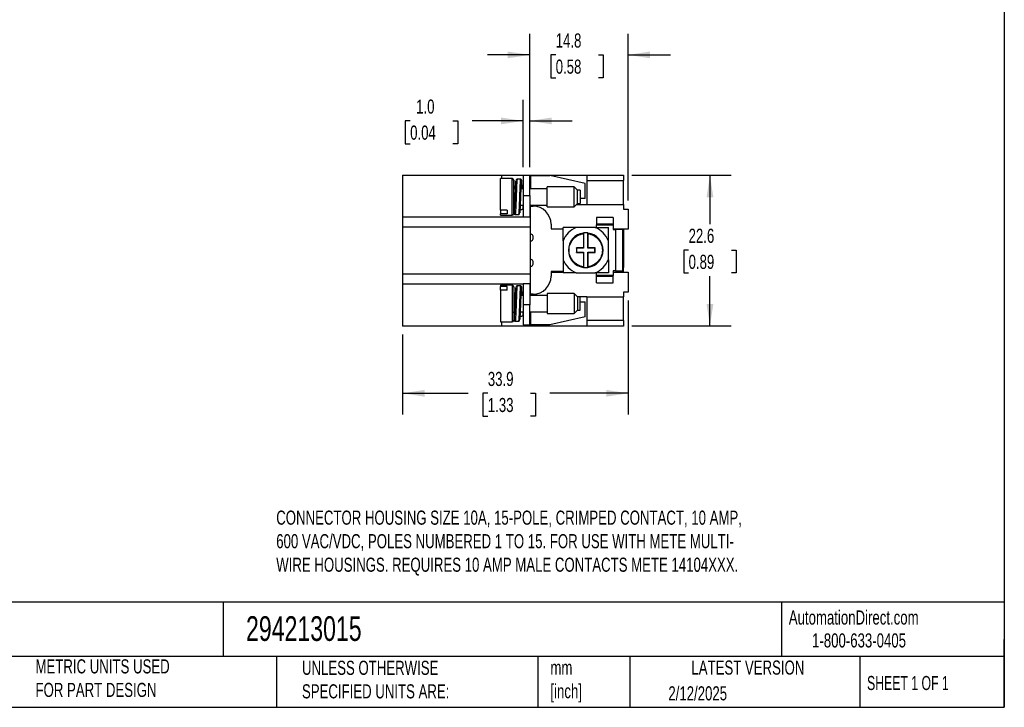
# Model space of a CAD drawing. Header units: millimetres. Extents: x 6 to 273, y 6 to 210.
# Tile 3 of 4: x 125 to 273, y 6 to 109. Entities that reach past the tile are written whole.
import ezdxf

# ---------------------------------------------------------------- set-up
doc = ezdxf.new("R2010")
doc.units = ezdxf.units.MM
doc.linetypes.add('SLD-Solid', pattern=[0])
doc.layers.add('DIMENSIONS', color=140, linetype='SLD-Solid', lineweight=25)
doc.layers.add('TEXT', color=140, linetype='SLD-Solid', lineweight=25)
doc.styles.add('SLDTEXTSTYLE0', font='TXT', dxfattribs={"width": 0.7})
doc.styles.add('SLDTEXTSTYLE1', font='TXT', dxfattribs={"width": 0.65})
doc.dimstyles.new('SLDDIMSTYLE0', dxfattribs={"dimtxt": 2.158008, "dimasz": 3.302, "dimexe": 0, "dimexo": 0.0625, "dimgap": 0.539502, "dimtad": 0, "dimtih": 1, "dimtoh": 1, "dimrnd": 1e-09, "dimzin": 12, "dimdsep": 46, "dimtxsty": 'SLDTEXTSTYLE0', "dimsah": 1, "dimcen": 0.09, "dimadec": 0, "dimazin": 3, "dimtfac": 1, "dimtofl": 0, "dimtmove": 0, "dimatfit": 3, "dimfxl": 0, "dimfrac": 2, "dimtolj": 1, "dimtzin": 12, "dimarcsym": 0})
doc.dimstyles.new('SLDDIMSTYLE1', dxfattribs={"dimtxt": 2.158008, "dimasz": 3.302, "dimexe": 0, "dimexo": 0.0625, "dimgap": 0.539502, "dimtad": 0, "dimtih": 1, "dimtoh": 1, "dimrnd": 1e-09, "dimzin": 4, "dimdsep": 46, "dimtxsty": 'SLDTEXTSTYLE0', "dimsah": 1, "dimcen": 0.09, "dimadec": 0, "dimazin": 1, "dimtfac": 1, "dimtmove": 0, "dimatfit": 0, "dimfxl": 0, "dimfrac": 2, "dimtolj": 1, "dimtzin": 12, "dimarcsym": 0})
doc.dimstyles.new('SLDDIMSTYLE3', dxfattribs={"dimtxt": 2.158008, "dimasz": 3.302, "dimexe": 0, "dimexo": 0.0625, "dimgap": 0.539502, "dimtad": 0, "dimtih": 1, "dimtoh": 1, "dimrnd": 1e-09, "dimzin": 12, "dimdsep": 46, "dimtxsty": 'SLDTEXTSTYLE0', "dimsah": 1, "dimcen": 0.09, "dimadec": 0, "dimazin": 3, "dimtfac": 1, "dimtmove": 0, "dimatfit": 0, "dimfxl": 0, "dimfrac": 2, "dimtolj": 1, "dimtzin": 12, "dimarcsym": 0})

# ---------------------------------------------------------------- blocks, each defined once
blk = doc.blocks.new('_D_2')
at = {"layer": 'DIMENSIONS'}
for p, q in [((217.15, 86.15), (232.03, 86.15)), ((228.86, 86.15), (228.86, 78.83)), ((225.65, 74.92), (224.93, 74.92)), ((224.93, 74.92), (224.93, 71.49)), ((232.07, 74.92), (232.79, 74.92)), ((232.79, 74.92), (232.79, 71.49)), ((224.93, 71.49), (225.65, 71.49)), ((228.86, 63.54), (228.86, 71.01)), ((232.79, 71.49), (232.07, 71.49)), ((217.15, 63.54), (232.03, 63.54))]:
    blk.add_line(p, q, dxfattribs=at)
for points in [[(228.86, 86.15), (228.35, 82.85), (229.37, 82.85)], [(228.86, 63.54), (229.37, 66.84), (228.35, 66.84)]]:
    blk.add_solid(points, dxfattribs=at)
at = {"layer": 'DIMENSIONS', "char_height": 2.117, "attachment_point": 1, "style": 'SLDTEXTSTYLE0'}
for s, insert in [('22.6', (225.65, 78.13)), ('0.89', (225.65, 74.22))]:
    blk.add_mtext(s, dxfattribs=dict(at, insert=insert))
blk = doc.blocks.new('_D_3')
at = {"layer": 'DIMENSIONS'}
for p, q in [((216.58, 67.34), (216.58, 50.27)), ((182.71, 62.27), (182.71, 50.27)), ((182.71, 53.45), (192.58, 53.45)), ((195.51, 53.45), (194.78, 53.45)), ((194.78, 53.45), (194.78, 50.02)), ((201.92, 53.45), (202.65, 53.45)), ((202.65, 53.45), (202.65, 50.02)), ((216.58, 53.45), (204.84, 53.45)), ((194.78, 50.02), (195.51, 50.02)), ((202.65, 50.02), (201.92, 50.02))]:
    blk.add_line(p, q, dxfattribs=at)
for points in [[(182.71, 53.45), (186.01, 52.94), (186.01, 53.95)], [(216.58, 53.45), (213.28, 53.95), (213.28, 52.94)]]:
    blk.add_solid(points, dxfattribs=at)
at = {"layer": 'DIMENSIONS', "char_height": 2.117, "attachment_point": 1, "style": 'SLDTEXTSTYLE0'}
for s, insert in [('33.9', (195.51, 56.66)), ('1.33', (195.51, 52.75))]:
    blk.add_mtext(s, dxfattribs=dict(at, insert=insert))
blk = doc.blocks.new('_D_4')
at = {"layer": 'DIMENSIONS'}
for p, q in [((201.8, 87.38), (201.8, 107.38)), ((216.58, 82.34), (216.58, 107.38)), ((201.8, 104.2), (195.45, 104.2)), ((205.7, 104.2), (204.97, 104.2)), ((204.97, 104.2), (204.97, 100.78)), ((212.11, 104.2), (212.83, 104.2)), ((212.83, 104.2), (212.83, 100.78)), ((216.58, 104.2), (222.93, 104.2)), ((204.97, 100.78), (205.7, 100.78)), ((212.83, 100.78), (212.11, 100.78))]:
    blk.add_line(p, q, dxfattribs=at)
for points in [[(201.8, 104.2), (198.5, 104.71), (198.5, 103.7)], [(216.58, 104.2), (219.88, 103.7), (219.88, 104.71)]]:
    blk.add_solid(points, dxfattribs=at)
at = {"layer": 'DIMENSIONS', "char_height": 2.117, "attachment_point": 1, "style": 'SLDTEXTSTYLE0'}
for s, insert in [('14.8', (205.7, 107.42)), ('0.58', (205.7, 103.5))]:
    blk.add_mtext(s, dxfattribs=dict(at, insert=insert))
blk = doc.blocks.new('_D_5')
at = {"layer": 'DIMENSIONS'}
for p, q in [((200.8, 87.38), (200.8, 97.48)), ((201.8, 87.38), (201.8, 97.48)), ((183.85, 94.3), (183.12, 94.3)), ((183.12, 94.3), (183.12, 90.87)), ((190.26, 94.3), (190.99, 94.3)), ((190.99, 94.3), (190.99, 90.87)), ((200.8, 94.3), (193.18, 94.3)), ((201.8, 94.3), (208.15, 94.3)), ((183.12, 90.87), (183.85, 90.87)), ((190.99, 90.87), (190.26, 90.87))]:
    blk.add_line(p, q, dxfattribs=at)
for points in [[(200.8, 94.3), (197.5, 94.81), (197.5, 93.79)], [(201.8, 94.3), (205.1, 93.79), (205.1, 94.81)]]:
    blk.add_solid(points, dxfattribs=at)
at = {"layer": 'DIMENSIONS', "char_height": 2.117, "attachment_point": 1, "style": 'SLDTEXTSTYLE0'}
for s, insert in [('1.0', (184.75, 97.51)), ('0.04', (183.85, 93.6))]:
    blk.add_mtext(s, dxfattribs=dict(at, insert=insert))

msp = doc.modelspace()

# ---------------------------------------------------------------- linework, layer by layer
for p, q in [((182.713, 86.15), (197.587, 86.15)), ((182.713, 86.15), (182.713, 79.869)), ((197.587, 86.15), (197.587, 85.66)), ((197.587, 86.15), (210.35, 86.15)), ((201.803, 86.11), (200.803, 86.11)), ((200.803, 86.11), (200.803, 83.11)), ((201.803, 83.11), (201.803, 86.11)), ((201.9, 86.11), (201.803, 86.11)), ((201.9, 86.11), (204.804, 86.11)), ((201.9, 86.11), (201.9, 84.135)), ((210.103, 84.91), (204.804, 86.11)), ((210.35, 86.15), (215.878, 86.15)), ((210.35, 86.15), (210.35, 85.346)), ((215.878, 86.15), (215.878, 85.346)), ((199.146, 85.66), (197.396, 85.66)), ((197.396, 80.919), (197.396, 85.66)), ((199.146, 80.16), (199.146, 85.66)), ((200.416, 85.56), (199.916, 85.56)), ((208.455, 84.41), (204.396, 84.41)), ((204.396, 81.654), (204.396, 84.41)), ((208.955, 83.91), (208.455, 84.41)), ((208.455, 81.41), (208.455, 84.41)), ((210.103, 82.66), (210.103, 84.91)), ((210.35, 85.346), (210.35, 81.778)), ((210.35, 85.346), (215.878, 85.346)), ((215.878, 81.778), (215.878, 85.346)), ((199.665, 84.135), (199.396, 84.135)), ((200.803, 84.135), (200.513, 84.135)), ((200.803, 83.11), (200.803, 79.91)), ((200.803, 83.11), (201.803, 83.11)), ((204.396, 84.135), (201.803, 84.135)), ((201.803, 83.11), (201.803, 79.91)), ((209.396, 83.91), (208.955, 83.91)), ((208.955, 83.456), (208.955, 83.91)), ((208.955, 81.91), (208.955, 83.456)), ((209.396, 83.91), (209.396, 82.072)), ((199.396, 81.685), (199.516, 81.685)), ((200.367, 81.685), (200.803, 81.685)), ((200.79, 81.685), (200.79, 81.136)), ((201.803, 81.685), (204.396, 81.685)), ((201.803, 81.51), (201.903, 81.51)), ((201.903, 81.51), (202.303, 81.51)), ((201.903, 79.869), (201.903, 81.51)), ((204.396, 81.41), (204.396, 81.654)), ((204.396, 81.41), (208.455, 81.41)), ((208.455, 81.41), (208.955, 81.91)), ((208.823, 81.778), (210.35, 81.778)), ((208.955, 81.91), (209.396, 81.91)), ((210.103, 82.66), (209.396, 82.66)), ((209.396, 82.072), (209.396, 81.91)), ((210.35, 81.778), (215.878, 81.778)), ((215.878, 81.778), (215.878, 81.075)), ((182.713, 79.869), (182.713, 78.361)), ((201.908, 79.869), (182.713, 79.869)), ((198.396, 80.919), (197.396, 80.919)), ((197.396, 80.919), (197.396, 80.372)), ((197.396, 80.16), (197.396, 80.372)), ((198.396, 80.372), (197.396, 80.372)), ((197.396, 80.16), (199.146, 80.16)), ((198.396, 80.919), (198.396, 80.372)), ((199.616, 80.26), (200.116, 80.26)), ((200.332, 81.03), (200.64, 81.03)), ((200.803, 79.91), (201.803, 79.91)), ((200.803, 79.91), (200.803, 79.869)), ((201.803, 79.91), (201.803, 79.869)), ((201.908, 78.361), (201.908, 79.869)), ((215.878, 81.075), (216.581, 81.075)), ((216.581, 81.075), (216.581, 78.06)), ((182.713, 78.361), (182.713, 71.326)), ((201.908, 78.361), (182.713, 78.361)), ((201.908, 71.326), (201.908, 78.361)), ((205.003, 78.81), (205.003, 78.11)), ((211.803, 79.81), (211.803, 78.81)), ((214.303, 79.81), (211.803, 79.81)), ((214.303, 78.81), (211.803, 78.81)), ((211.803, 78.81), (211.803, 78.71)), ((211.803, 78.71), (214.303, 78.71)), ((211.803, 78.31), (211.803, 78.71)), ((214.303, 79.81), (214.303, 78.81)), ((214.303, 78.81), (214.303, 78.71)), ((214.303, 78.71), (214.303, 78.01)), ((202.003, 77.31), (201.908, 77.31)), ((202.303, 76.61), (202.303, 77.01)), ((205.003, 78.11), (206.803, 78.11)), ((211.627, 78.31), (208.778, 78.31)), ((209.853, 77.385), (209.853, 75.26)), ((209.895, 77.491), (209.895, 75.218)), ((210.511, 75.218), (210.511, 77.491)), ((210.553, 75.26), (210.553, 77.385)), ((216.581, 78.06), (214.303, 78.06)), ((214.303, 78.01), (214.703, 78.01)), ((214.703, 78.01), (214.703, 71.81)), ((215.803, 78.01), (214.703, 78.01)), ((214.803, 78.01), (214.803, 78.06)), ((215.803, 78.06), (215.803, 78.01)), ((215.803, 71.81), (215.803, 78.01)), ((215.803, 77.356), (215.878, 77.356)), ((215.878, 78.06), (215.878, 77.356)), ((215.878, 77.356), (215.878, 76.136)), ((201.908, 76.31), (202.003, 76.31)), ((206.803, 76.334), (206.803, 73.485)), ((213.603, 73.485), (213.603, 76.334)), ((215.878, 76.136), (215.803, 76.136)), ((215.878, 76.136), (215.878, 73.551)), ((209.853, 75.26), (208.803, 75.26)), ((208.803, 75.26), (208.803, 74.56)), ((208.845, 75.218), (208.803, 75.26)), ((208.803, 74.56), (208.845, 74.601)), ((208.803, 74.56), (209.853, 74.56)), ((209.895, 75.218), (208.845, 75.218)), ((208.845, 75.218), (208.845, 74.601)), ((208.845, 74.601), (209.895, 74.601)), ((209.853, 75.26), (209.895, 75.218)), ((209.853, 74.56), (209.895, 74.601)), ((209.853, 74.56), (209.853, 72.434)), ((209.895, 74.601), (209.895, 72.328)), ((210.553, 75.26), (210.511, 75.218)), ((211.561, 75.218), (210.511, 75.218)), ((210.511, 72.328), (210.511, 74.601)), ((210.553, 74.56), (210.511, 74.601)), ((210.511, 74.601), (211.561, 74.601)), ((211.603, 75.26), (210.553, 75.26)), ((210.553, 72.434), (210.553, 74.56)), ((210.553, 74.56), (211.603, 74.56)), ((211.603, 75.26), (211.561, 75.218)), ((211.561, 74.601), (211.561, 75.218)), ((211.603, 74.56), (211.561, 74.601)), ((211.603, 74.56), (211.603, 75.26)), ((202.003, 73.51), (201.908, 73.51)), ((201.908, 72.51), (202.003, 72.51)), ((202.303, 72.81), (202.303, 73.21)), ((215.803, 73.551), (215.878, 73.551)), ((215.878, 73.551), (215.878, 72.331)), ((182.713, 71.326), (182.713, 69.819)), ((201.908, 71.326), (182.713, 71.326)), ((201.908, 69.819), (201.908, 71.326)), ((206.803, 71.71), (205.003, 71.71)), ((205.003, 71.71), (205.003, 71.01)), ((205.003, 71.628), (206.803, 71.628)), ((208.778, 71.51), (211.627, 71.51)), ((211.803, 71.11), (211.803, 71.51)), ((214.303, 71.11), (211.803, 71.11)), ((211.803, 71.01), (211.803, 71.11)), ((211.803, 71.01), (214.303, 71.01)), ((211.803, 70.01), (211.803, 71.01)), ((214.703, 71.81), (214.303, 71.81)), ((214.303, 71.81), (214.303, 71.11)), ((214.303, 71.628), (216.581, 71.628)), ((214.303, 71.01), (214.303, 71.11)), ((214.303, 70.01), (214.303, 71.01)), ((214.703, 71.81), (215.803, 71.81)), ((214.803, 71.628), (214.803, 71.81)), ((215.878, 72.331), (215.803, 72.331)), ((215.803, 71.81), (215.803, 71.628)), ((215.878, 71.628), (215.878, 72.331)), ((216.581, 71.628), (216.581, 68.613)), ((200.803, 69.819), (182.713, 69.819)), ((182.713, 69.819), (182.713, 63.537)), ((199.146, 69.66), (197.396, 69.66)), ((197.396, 69.66), (197.396, 69.447)), ((199.146, 69.66), (199.146, 64.16)), ((200.416, 69.56), (199.916, 69.56)), ((200.803, 69.91), (200.803, 66.71)), ((200.803, 69.91), (201.803, 69.91)), ((201.803, 69.91), (201.803, 66.71)), ((201.908, 69.819), (201.803, 69.819)), ((201.903, 68.31), (201.903, 69.819)), ((211.803, 70.01), (214.303, 70.01)), ((198.396, 69.447), (197.396, 69.447)), ((197.396, 68.9), (197.396, 69.447)), ((197.396, 68.9), (197.396, 64.16)), ((198.396, 68.9), (197.396, 68.9)), ((198.396, 68.9), (198.396, 69.447)), ((199.665, 68.135), (199.396, 68.135)), ((200.803, 68.135), (200.513, 68.135)), ((201.903, 68.31), (201.803, 68.31)), ((204.396, 68.135), (201.803, 68.135)), ((202.303, 68.31), (201.903, 68.31)), ((208.455, 68.41), (204.396, 68.41)), ((204.396, 68.41), (204.396, 68.165)), ((204.396, 68.165), (204.396, 65.41)), ((208.955, 67.91), (208.455, 68.41)), ((208.455, 68.41), (208.455, 65.41)), ((216.581, 68.613), (215.878, 68.613)), ((215.878, 68.613), (215.878, 67.909)), ((201.803, 66.71), (200.803, 66.71)), ((200.803, 66.71), (200.803, 63.71)), ((201.803, 63.71), (201.803, 66.71)), ((209.396, 67.91), (208.955, 67.91)), ((208.955, 67.91), (208.955, 66.363)), ((209.396, 67.747), (209.396, 67.91)), ((210.35, 67.909), (209.396, 67.909)), ((209.396, 65.91), (209.396, 67.747)), ((209.396, 67.16), (210.103, 67.16)), ((210.103, 64.91), (210.103, 67.16)), ((210.35, 67.909), (210.35, 64.341)), ((210.35, 67.909), (215.878, 67.909)), ((215.878, 64.341), (215.878, 67.909)), ((199.396, 65.685), (199.516, 65.685)), ((200.367, 65.685), (200.803, 65.685)), ((200.79, 65.685), (200.79, 65.136)), ((201.803, 65.685), (204.396, 65.685)), ((201.9, 65.685), (201.9, 63.71)), ((204.396, 65.41), (208.455, 65.41)), ((208.455, 65.41), (208.955, 65.91)), ((208.955, 66.363), (208.955, 65.91)), ((208.955, 65.91), (209.396, 65.91)), ((197.396, 64.16), (199.146, 64.16)), ((197.587, 64.16), (197.587, 63.537)), ((199.616, 64.26), (200.116, 64.26)), ((200.332, 65.03), (200.64, 65.03)), ((200.803, 63.71), (201.803, 63.71)), ((201.9, 63.71), (201.803, 63.71)), ((204.804, 63.71), (201.9, 63.71)), ((210.103, 64.91), (204.804, 63.71)), ((215.878, 64.341), (210.35, 64.341)), ((210.35, 64.341), (210.35, 63.537)), ((215.878, 64.341), (215.878, 63.537)), ((197.587, 63.537), (182.713, 63.537)), ((210.35, 63.537), (197.587, 63.537)), ((215.878, 63.537), (210.35, 63.537))]:
    msp.add_line(p, q)
for centre, radius, start, end in [((199.146, 85.41), 0.25, 0, 90), ((202.303, 78.81), 2.7, 0, 90), ((199.146, 80.41), 0.25, 270, 0), ((202.003, 77.01), 0.3, 0, 90), ((210.203, 74.91), 3.686, 112.7306, 157.2694), ((210.203, 74.91), 2.6, 97.61985, 262.38015), ((210.203, 74.91), 2.6, 96.80496, 97.61985), ((210.203, 74.91), 2.6, 83.19504, 96.80496), ((210.203, 74.91), 2.6, 82.38015, 83.19504), ((210.203, 74.91), 2.6, 277.61985, 82.38015), ((210.203, 74.91), 3.686, 22.7306, 67.2694), ((202.003, 76.61), 0.3, 270, 0), ((202.003, 73.21), 0.3, 0, 90), ((202.003, 72.81), 0.3, 270, 0), ((210.203, 74.91), 3.686, 202.7306, 247.2694), ((210.203, 74.91), 3.686, 292.7306, 337.2694), ((202.303, 71.01), 2.7, 270, 0), ((210.203, 74.91), 2.6, 262.38015, 263.19504), ((210.203, 74.91), 2.6, 263.19504, 276.80496), ((210.203, 74.91), 2.6, 276.80496, 277.61985), ((199.146, 69.41), 0.25, 0, 90), ((199.146, 64.41), 0.25, 270, 0)]:
    msp.add_arc(centre, radius, start, end)
for points, knots in [([(199.396, 83.89), (199.396, 84.738), (199.396, 85.319), (199.396, 85.481), (199.396, 85.049), (199.396, 84.277)], [0, 0, 0, 0, 0.5, 0.5, 1, 1, 1, 1]), ([(199.396, 80.409), (199.396, 80.412), (199.396, 80.416), (199.396, 80.467), (199.396, 80.583), (199.396, 80.78), (199.396, 80.999), (199.396, 81.218), (199.396, 81.514), (199.396, 81.904), (199.396, 82.393), (199.396, 82.818), (199.396, 83.158), (199.396, 83.481), (199.396, 83.869), (199.396, 84.141), (199.396, 84.277)], [0, 0, 0, 0, 0.0460991, 0.0939298, 0.1815408, 0.2692506, 0.3278516, 0.3860278, 0.4447164, 0.5396259, 0.6346351, 0.7295447, 0.7768476, 0.8246783, 0.9123148, 1, 1, 1, 1]), ([(199.614, 82.907), (199.615, 82.939), (199.625, 83.19), (199.644, 83.661), (199.67, 84.258), (199.693, 84.755), (199.717, 85.144), (199.734, 85.275), (199.743, 85.342)], [0, 0, 0, 0, 0.0294201, 0.2261724, 0.4229248, 0.6130862, 0.8032477, 1, 1, 1, 1]), ([(199.846, 84.903), (199.84, 84.78), (199.829, 84.539), (199.81, 84.092), (199.793, 83.676), (199.781, 83.363), (199.775, 83.21), (199.773, 83.144), (199.772, 83.11), (199.771, 83.087), (199.77, 83.074), (199.77, 83.067), (199.769, 83.045), (199.766, 82.959), (199.762, 82.848), (199.758, 82.718), (199.754, 82.612), (199.75, 82.494), (199.745, 82.363), (199.74, 82.219), (199.735, 82.056), (199.727, 81.867), (199.719, 81.648), (199.708, 81.406), (199.694, 81.11), (199.677, 80.798), (199.658, 80.511), (199.642, 80.354), (199.631, 80.293), (199.627, 80.277), (199.625, 80.271), (199.624, 80.268), (199.623, 80.267), (199.623, 80.266), (199.622, 80.266), (199.622, 80.264), (199.619, 80.26), (199.617, 80.261), (199.616, 80.261)], [0, 0, 0, 0, 0.0820752, 0.1601792, 0.2427741, 0.2890806, 0.3094641, 0.3148031, 0.3201422, 0.3254812, 0.3255835, 0.3263445, 0.3284189, 0.3362008, 0.3662915, 0.3806293, 0.3971198, 0.4157629, 0.4365584, 0.4595063, 0.4846062, 0.5161917, 0.553979, 0.5979661, 0.6481505, 0.7287732, 0.8093929, 0.8996469, 0.9394214, 0.9569275, 0.9615127, 0.9660979, 0.9706831, 0.9707746, 0.9715237, 0.9736298, 0.9816386, 1, 1, 1, 1]), ([(199.916, 85.56), (199.895, 85.557), (199.853, 85.552), (199.78, 85.495), (199.765, 85.45), (199.757, 85.413), (199.754, 85.399)], [0, 0, 0, 0, 0.1584475, 0.3110181, 0.7380204, 1, 1, 1, 1]), ([(199.916, 85.558), (199.914, 85.558), (199.911, 85.558), (199.905, 85.545), (199.899, 85.521), (199.891, 85.479), (199.878, 85.383), (199.863, 85.208), (199.851, 84.997), (199.846, 84.903)], [0, 0, 0, 0, 0.0720476, 0.1477886, 0.23881, 0.3451093, 0.4666832, 0.7613907, 1, 1, 1, 1]), ([(200.346, 84.903), (200.34, 84.78), (200.329, 84.539), (200.315, 84.215), (200.306, 83.989), (200.3, 83.85), (200.292, 83.658), (200.284, 83.447), (200.277, 83.252), (200.272, 83.135), (200.268, 83.025), (200.264, 82.903), (200.259, 82.731), (200.253, 82.559), (200.247, 82.389), (200.241, 82.221), (200.23, 81.946), (200.216, 81.577), (200.2, 81.238), (200.189, 81.018), (200.182, 80.892), (200.176, 80.789), (200.169, 80.688), (200.163, 80.603), (200.157, 80.523), (200.152, 80.458), (200.147, 80.398), (200.141, 80.349), (200.135, 80.31), (200.129, 80.282), (200.125, 80.27), (200.123, 80.266), (200.123, 80.266), (200.123, 80.266), (200.123, 80.266), (200.123, 80.266), (200.123, 80.266), (200.123, 80.266), (200.123, 80.266), (200.123, 80.266), (200.123, 80.266), (200.122, 80.265), (200.121, 80.264), (200.119, 80.26), (200.117, 80.261), (200.116, 80.261)], [0, 0, 0, 0, 0.0820608, 0.1601471, 0.1755116, 0.199015, 0.2306552, 0.2702043, 0.3009796, 0.3225354, 0.3255438, 0.3524286, 0.3793138, 0.4061992, 0.433085, 0.4599711, 0.4868575, 0.5674051, 0.6479558, 0.6804245, 0.709478, 0.7351157, 0.7573371, 0.7915226, 0.8120452, 0.8385057, 0.8649668, 0.8914285, 0.9178908, 0.9443536, 0.970817, 0.9708192, 0.970821, 0.9708241, 0.9708298, 0.9708401, 0.970859, 0.9708945, 0.9709634, 0.9711044, 0.9714131, 0.9721454, 0.974674, 0.9833318, 1, 1, 1, 1]), ([(200.416, 85.559), (200.414, 85.558), (200.407, 85.555), (200.396, 85.515), (200.385, 85.435), (200.374, 85.329), (200.366, 85.229), (200.359, 85.123), (200.352, 85.016), (200.348, 84.939), (200.346, 84.903)], [0, 0, 0, 0, 0.0989005, 0.2588362, 0.4666143, 0.5912932, 0.7069724, 0.8136506, 0.9113268, 1, 1, 1, 1]), ([(200.59, 85.317), (200.583, 85.357), (200.568, 85.443), (200.543, 85.368), (200.517, 85.137), (200.493, 84.757), (200.47, 84.257), (200.444, 83.661), (200.425, 83.19), (200.415, 82.939), (200.414, 82.907)], [0, 0, 0, 0, 0.1269724, 0.2705027, 0.414033, 0.5527553, 0.6914775, 0.8350078, 0.9785381, 1, 1, 1, 1]), ([(200.414, 82.908), (200.417, 82.945), (200.429, 83.145), (200.455, 83.505), (200.481, 83.822), (200.503, 84.082), (200.528, 84.282), (200.562, 84.383), (200.59, 84.339), (200.609, 84.196), (200.617, 84.135)], [0, 0, 0, 0, 0.0367306, 0.1961951, 0.3557812, 0.4027392, 0.5622414, 0.7217393, 0.8813302, 1, 1, 1, 1]), ([(200.581, 85.362), (200.578, 85.383), (200.574, 85.431), (200.532, 85.526), (200.455, 85.548), (200.416, 85.56)], [0, 0, 0, 0, 0.2800701, 0.635111, 1, 1, 1, 1]), ([(200.667, 84.135), (200.659, 84.313), (200.642, 84.676), (200.616, 85.061), (200.6, 85.28), (200.591, 85.314), (200.59, 85.317)], [0, 0, 0, 0, 0.3195536, 0.6517437, 0.9728059, 1, 1, 1, 1]), ([(199.396, 81.029), (199.404, 80.901), (199.42, 80.64), (199.446, 80.433), (199.472, 80.385), (199.495, 80.509), (199.519, 80.788), (199.545, 81.213), (199.571, 81.755), (199.593, 82.335), (199.608, 82.727), (199.614, 82.907)], [0, 0, 0, 0, 0.1113099, 0.2264777, 0.3416456, 0.4529555, 0.5642654, 0.6794332, 0.7946011, 0.905911, 1, 1, 1, 1]), ([(199.614, 82.906), (199.609, 82.829), (199.593, 82.588), (199.569, 82.2), (199.534, 81.81), (199.502, 81.544), (199.472, 81.437), (199.44, 81.477), (199.421, 81.621), (199.412, 81.685)], [0, 0, 0, 0, 0.0758011, 0.2354633, 0.3950945, 0.5548452, 0.714521, 0.8741531, 1, 1, 1, 1]), ([(200.414, 82.907), (200.408, 82.727), (200.393, 82.335), (200.371, 81.756), (200.345, 81.21), (200.319, 80.8), (200.303, 80.572), (200.295, 80.531), (200.294, 80.529)], [0, 0, 0, 0, 0.1705532, 0.37232235, 0.58108472, 0.78984709, 0.99161623, 1, 1, 1, 1]), ([(199.43, 80.594), (199.43, 80.591), (199.435, 80.537), (199.444, 80.472), (199.459, 80.397), (199.474, 80.353), (199.49, 80.321), (199.527, 80.284), (199.574, 80.263), (199.602, 80.261), (199.616, 80.26)], [0, 0, 0, 0, 0.0177814, 0.2880601, 0.5072677, 0.6737809, 0.792759, 0.8981029, 0.9495855, 1, 1, 1, 1]), ([(200.116, 80.26), (200.138, 80.263), (200.183, 80.269), (200.244, 80.32), (200.267, 80.375), (200.278, 80.419), (200.284, 80.463), (200.286, 80.48)], [0, 0, 0, 0, 0.124113, 0.253681, 0.5312284, 0.8263054, 1, 1, 1, 1]), ([(200.79, 81.136), (200.79, 81.111), (200.776, 81.082), (200.717, 81.04), (200.676, 81.03), (200.64, 81.03)], [0, 0, 0, 0, 0.5, 0.5, 1, 1, 1, 1]), ([(209.853, 72.434), (209.256, 72.518), (208.71, 72.815), (207.92, 73.725), (207.703, 74.307), (207.703, 75.512), (207.92, 76.094), (208.71, 77.004), (209.256, 77.301), (209.853, 77.385)], [0, 0, 0, 0, 0.25, 0.25, 0.5, 0.5, 0.75, 0.75, 1, 1, 1, 1]), ([(209.853, 77.385), (209.853, 77.396), (209.853, 77.408), (209.853, 77.419), (209.853, 77.429), (209.853, 77.44), (209.854, 77.449), (209.854, 77.458), (209.855, 77.465), (209.855, 77.471), (209.856, 77.477), (209.856, 77.482), (209.857, 77.484), (209.857, 77.486), (209.857, 77.487), (209.858, 77.487)], [0, 0, 0, 0, 0.00003428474, 0.00003428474, 0.00003428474, 0.00006856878, 0.00006856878, 0.00006856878, 0.00010284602, 0.00010284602, 0.00010284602, 0.00013690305, 0.00013690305, 0.00013690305, 0.00015742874, 0.00015742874, 0.00015742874, 0.00015742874]), ([(210.547, 77.487), (210.548, 77.486), (210.549, 77.484), (210.549, 77.481), (210.55, 77.477), (210.55, 77.471), (210.551, 77.464), (210.551, 77.457), (210.551, 77.448), (210.552, 77.439), (210.552, 77.429), (210.552, 77.418), (210.552, 77.407), (210.553, 77.4), (210.553, 77.392), (210.553, 77.385)], [0, 0, 0, 0, 0.00003359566, 0.00003359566, 0.00003359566, 0.00006717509, 0.00006717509, 0.00006717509, 0.00010099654, 0.00010099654, 0.00010099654, 0.00013513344, 0.00013513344, 0.00013513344, 0.00015742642, 0.00015742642, 0.00015742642, 0.00015742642]), ([(210.553, 77.385), (211.149, 77.301), (211.695, 77.004), (212.485, 76.094), (212.703, 75.512), (212.703, 74.91)], [0, 0, 0, 0, 0.5, 0.5, 1, 1, 1, 1]), ([(212.703, 74.91), (212.703, 74.307), (212.485, 73.725), (211.695, 72.815), (211.149, 72.518), (210.553, 72.434)], [0, 0, 0, 0, 0.5, 0.5, 1, 1, 1, 1]), ([(209.858, 72.332), (209.857, 72.333), (209.857, 72.335), (209.856, 72.338), (209.856, 72.342), (209.855, 72.348), (209.855, 72.355), (209.854, 72.362), (209.854, 72.371), (209.853, 72.38), (209.853, 72.39), (209.853, 72.401), (209.853, 72.412), (209.853, 72.419), (209.853, 72.427), (209.853, 72.434)], [0, 0, 0, 0, 0.00003359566, 0.00003359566, 0.00003359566, 0.00006717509, 0.00006717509, 0.00006717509, 0.00010099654, 0.00010099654, 0.00010099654, 0.00013513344, 0.00013513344, 0.00013513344, 0.00015742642, 0.00015742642, 0.00015742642, 0.00015742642]), ([(210.553, 72.434), (210.553, 72.423), (210.553, 72.411), (210.552, 72.4), (210.552, 72.39), (210.552, 72.379), (210.551, 72.37), (210.551, 72.361), (210.551, 72.354), (210.55, 72.348), (210.55, 72.342), (210.549, 72.337), (210.548, 72.335), (210.548, 72.333), (210.548, 72.333), (210.547, 72.332)], [0, 0, 0, 0, 0.00003428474, 0.00003428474, 0.00003428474, 0.00006856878, 0.00006856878, 0.00006856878, 0.00010284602, 0.00010284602, 0.00010284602, 0.00013690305, 0.00013690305, 0.00013690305, 0.00015742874, 0.00015742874, 0.00015742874, 0.00015742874]), ([(199.916, 69.56), (199.895, 69.557), (199.853, 69.552), (199.78, 69.495), (199.765, 69.45), (199.757, 69.413), (199.754, 69.399)], [0, 0, 0, 0, 0.1584475, 0.3110181, 0.7380204, 1, 1, 1, 1]), ([(199.916, 69.558), (199.914, 69.558), (199.911, 69.558), (199.905, 69.545), (199.899, 69.521), (199.891, 69.479), (199.878, 69.383), (199.863, 69.208), (199.851, 68.997), (199.846, 68.903)], [0, 0, 0, 0, 0.0720476, 0.1477886, 0.23881, 0.3451093, 0.4666832, 0.7613907, 1, 1, 1, 1]), ([(200.416, 69.559), (200.414, 69.558), (200.407, 69.555), (200.396, 69.515), (200.385, 69.435), (200.374, 69.329), (200.366, 69.229), (200.359, 69.123), (200.352, 69.016), (200.348, 68.939), (200.346, 68.903)], [0, 0, 0, 0, 0.09890053, 0.25883615, 0.46661426, 0.59129323, 0.70697239, 0.81365059, 0.91132677, 1, 1, 1, 1]), ([(200.581, 69.362), (200.578, 69.383), (200.574, 69.431), (200.532, 69.526), (200.455, 69.548), (200.416, 69.56)], [0, 0, 0, 0, 0.2800701, 0.635111, 1, 1, 1, 1]), ([(199.396, 69.41), (199.396, 69.407), (199.396, 69.403), (199.396, 69.352), (199.396, 69.236), (199.396, 69.039), (199.396, 68.82), (199.396, 68.601), (199.396, 68.305), (199.396, 67.916), (199.396, 67.426), (199.396, 67.001), (199.396, 66.661), (199.396, 66.338), (199.396, 65.95), (199.396, 65.678), (199.396, 65.542)], [0, 0, 0, 0, 0.04609909, 0.0939298, 0.18154077, 0.26925056, 0.32785157, 0.38602785, 0.44471638, 0.53962586, 0.63463514, 0.72954467, 0.77684762, 0.82467833, 0.91231481, 1, 1, 1, 1]), ([(199.614, 66.907), (199.615, 66.939), (199.625, 67.19), (199.644, 67.661), (199.67, 68.258), (199.693, 68.755), (199.717, 69.144), (199.734, 69.275), (199.743, 69.342)], [0, 0, 0, 0, 0.0294201, 0.2261724, 0.4229248, 0.6130862, 0.8032477, 1, 1, 1, 1]), ([(199.846, 68.903), (199.84, 68.78), (199.829, 68.539), (199.81, 68.092), (199.793, 67.676), (199.781, 67.363), (199.775, 67.21), (199.773, 67.144), (199.772, 67.11), (199.771, 67.087), (199.77, 67.074), (199.77, 67.067), (199.769, 67.045), (199.766, 66.959), (199.762, 66.848), (199.758, 66.718), (199.754, 66.612), (199.75, 66.494), (199.745, 66.363), (199.74, 66.219), (199.735, 66.056), (199.727, 65.867), (199.719, 65.648), (199.708, 65.406), (199.694, 65.11), (199.677, 64.798), (199.658, 64.511), (199.642, 64.354), (199.631, 64.293), (199.627, 64.277), (199.625, 64.271), (199.624, 64.268), (199.623, 64.267), (199.623, 64.266), (199.622, 64.266), (199.622, 64.264), (199.619, 64.26), (199.617, 64.261), (199.616, 64.261)], [0, 0, 0, 0, 0.08207519, 0.16017925, 0.24277415, 0.28908058, 0.30946407, 0.31480311, 0.32014216, 0.32548121, 0.32558349, 0.3263445, 0.32841888, 0.33620083, 0.36629146, 0.38062929, 0.3971198, 0.41576288, 0.43655841, 0.45950625, 0.48460624, 0.51619167, 0.55397899, 0.5979661, 0.64815055, 0.72877323, 0.80939289, 0.8996469, 0.93942144, 0.95692747, 0.96151268, 0.96609788, 0.97068308, 0.97077459, 0.97152369, 0.97362983, 0.9816386, 1, 1, 1, 1]), ([(200.346, 68.903), (200.34, 68.78), (200.329, 68.539), (200.315, 68.215), (200.306, 67.989), (200.3, 67.85), (200.292, 67.658), (200.284, 67.447), (200.277, 67.252), (200.272, 67.135), (200.268, 67.025), (200.264, 66.903), (200.259, 66.731), (200.253, 66.559), (200.247, 66.389), (200.241, 66.221), (200.23, 65.946), (200.216, 65.577), (200.2, 65.238), (200.189, 65.018), (200.182, 64.892), (200.176, 64.789), (200.169, 64.688), (200.163, 64.603), (200.157, 64.523), (200.152, 64.458), (200.147, 64.398), (200.141, 64.349), (200.135, 64.31), (200.129, 64.282), (200.125, 64.27), (200.123, 64.266), (200.123, 64.266), (200.123, 64.266), (200.123, 64.266), (200.123, 64.266), (200.123, 64.266), (200.123, 64.266), (200.123, 64.266), (200.123, 64.266), (200.123, 64.266), (200.122, 64.265), (200.121, 64.264), (200.119, 64.26), (200.117, 64.261), (200.116, 64.261)], [0, 0, 0, 0, 0.0820608, 0.1601471, 0.1755116, 0.199015, 0.2306552, 0.2702043, 0.3009796, 0.3225354, 0.3255438, 0.3524286, 0.3793138, 0.4061992, 0.433085, 0.4599711, 0.4868575, 0.5674051, 0.6479558, 0.6804245, 0.709478, 0.7351157, 0.7573371, 0.7915226, 0.8120452, 0.8385057, 0.8649668, 0.8914285, 0.9178908, 0.9443536, 0.970817, 0.9708192, 0.970821, 0.9708241, 0.9708298, 0.9708401, 0.970859, 0.9708945, 0.9709634, 0.9711044, 0.9714131, 0.9721454, 0.974674, 0.9833318, 1, 1, 1, 1]), ([(200.59, 69.317), (200.583, 69.357), (200.568, 69.443), (200.543, 69.368), (200.517, 69.137), (200.493, 68.757), (200.47, 68.257), (200.444, 67.661), (200.425, 67.19), (200.415, 66.939), (200.414, 66.907)], [0, 0, 0, 0, 0.1269724, 0.2705027, 0.414033, 0.5527553, 0.6914775, 0.8350078, 0.9785381, 1, 1, 1, 1]), ([(200.414, 66.908), (200.417, 66.945), (200.429, 67.145), (200.455, 67.505), (200.481, 67.822), (200.503, 68.082), (200.528, 68.282), (200.562, 68.383), (200.59, 68.339), (200.609, 68.196), (200.617, 68.135)], [0, 0, 0, 0, 0.0367306, 0.1961951, 0.3557812, 0.4027392, 0.5622414, 0.7217393, 0.8813302, 1, 1, 1, 1]), ([(200.667, 68.135), (200.659, 68.313), (200.642, 68.676), (200.616, 69.061), (200.6, 69.28), (200.591, 69.314), (200.59, 69.317)], [0, 0, 0, 0, 0.3195536, 0.6517437, 0.9728059, 1, 1, 1, 1]), ([(199.396, 65.029), (199.404, 64.901), (199.42, 64.64), (199.446, 64.433), (199.472, 64.385), (199.495, 64.509), (199.519, 64.788), (199.545, 65.213), (199.571, 65.755), (199.593, 66.335), (199.608, 66.727), (199.614, 66.907)], [0, 0, 0, 0, 0.1113099, 0.2264777, 0.3416456, 0.4529555, 0.5642654, 0.6794332, 0.7946011, 0.905911, 1, 1, 1, 1]), ([(199.614, 66.906), (199.609, 66.829), (199.593, 66.588), (199.569, 66.2), (199.534, 65.81), (199.502, 65.544), (199.472, 65.437), (199.44, 65.477), (199.421, 65.621), (199.412, 65.685)], [0, 0, 0, 0, 0.0758011, 0.2354633, 0.3950945, 0.5548452, 0.714521, 0.8741531, 1, 1, 1, 1]), ([(200.414, 66.907), (200.408, 66.727), (200.393, 66.335), (200.371, 65.756), (200.345, 65.21), (200.319, 64.8), (200.303, 64.572), (200.295, 64.531), (200.294, 64.529)], [0, 0, 0, 0, 0.1705532, 0.3723223, 0.5810847, 0.7898471, 0.9916162, 1, 1, 1, 1]), ([(199.396, 65.542), (199.396, 65.499), (199.396, 65.412), (199.396, 65.289), (199.396, 65.173), (199.396, 65.064), (199.396, 64.961), (199.396, 64.796), (199.396, 64.6), (199.396, 64.473), (199.396, 64.417), (199.396, 64.412), (199.396, 64.409)], [0, 0, 0, 0, 0.0639287, 0.1273632, 0.190555, 0.2537586, 0.3172284, 0.3812155, 0.5873144, 0.7936301, 0.8973345, 1, 1, 1, 1]), ([(200.79, 65.136), (200.79, 65.111), (200.776, 65.082), (200.717, 65.04), (200.676, 65.03), (200.64, 65.03)], [0, 0, 0, 0, 0.5, 0.5, 1, 1, 1, 1]), ([(199.43, 64.594), (199.43, 64.591), (199.435, 64.537), (199.444, 64.472), (199.459, 64.397), (199.474, 64.353), (199.49, 64.321), (199.527, 64.284), (199.574, 64.263), (199.602, 64.261), (199.616, 64.26)], [0, 0, 0, 0, 0.0177814, 0.2880601, 0.5072677, 0.6737809, 0.792759, 0.8981029, 0.9495855, 1, 1, 1, 1]), ([(200.116, 64.26), (200.138, 64.263), (200.183, 64.269), (200.244, 64.32), (200.267, 64.375), (200.278, 64.419), (200.284, 64.463), (200.286, 64.48)], [0, 0, 0, 0, 0.12411297, 0.25368104, 0.53122837, 0.82630538, 1, 1, 1, 1])]:
    msp.add_open_spline(points, degree=3, knots=knots)
for points in [[(206.803, 76.334), (206.803, 76.994), (206.803, 77.653), (206.803, 78.31)], [(208.778, 78.31), (208.118, 78.31), (207.46, 78.31), (206.803, 78.31)], [(211.627, 78.31), (212.288, 78.31), (212.946, 78.31), (213.603, 78.31)], [(213.603, 76.334), (213.603, 76.994), (213.603, 77.653), (213.603, 78.31)], [(206.803, 73.485), (206.803, 72.825), (206.803, 72.167), (206.803, 71.51)], [(213.603, 73.485), (213.603, 72.825), (213.603, 72.167), (213.603, 71.51)], [(208.778, 71.51), (208.118, 71.51), (207.46, 71.51), (206.803, 71.51)], [(213.603, 71.51), (212.946, 71.51), (212.288, 71.51), (211.627, 71.51)]]:
    msp.add_open_spline(points, degree=3)
at = {"layer": 'TEXT'}
for p, q in [((273.05, 209.55), (273.05, 6.35)), ((273.05, 22.126), (6.35, 22.126)), ((155.759, 22.126), (155.759, 13.97)), ((239.575, 22.126), (239.575, 13.97)), ((273.05, 6.35), (273.05, 16.51)), ((273.05, 13.97), (6.35, 13.97)), ((163.78, 13.97), (163.78, 6.35)), ((203.024, 13.97), (203.024, 6.35)), ((216.812, 13.97), (216.812, 6.35)), ((251.349, 13.97), (251.349, 6.35)), ((6.35, 6.35), (273.05, 6.35))]:
    msp.add_line(p, q, dxfattribs=at)

# ---------------------------------------------------------------- texts
for s, insert, char_height, attachment_point, style in [('CONNECTOR HOUSING SIZE 10A, 15-POLE, CRIMPED CONTACT, 10 AMP, ^J600 VAC/VDC, POLES NUMBERED 1 TO 15. FOR USE WITH METE MULTI-^JWIRE HOUSINGS. REQUIRES 10 AMP MALE CONTACTS METE 14104XXX.', (163.745, 35.852), 2.116667, 1, 'SLDTEXTSTYLE0'), ('AutomationDirect.com', (240.695, 20.877), 2.11667, 1, 'SLDTEXTSTYLE0'), ('294213015', (159.208, 20.011), 3.7042, 1, 'SLDTEXTSTYLE0'), ('1-800-633-0405', (244.192, 17.437), 2.11667, 1, 'SLDTEXTSTYLE0'), ('METRIC UNITS USED ^JFOR PART DESIGN', (127.604, 13.546), 2.11667, 1, 'SLDTEXTSTYLE0'), ('UNLESS OTHERWISE ^JSPECIFIED UNITS ARE:', (167.608, 13.331), 2.11667, 1, 'SLDTEXTSTYLE0'), ('LATEST VERSION', (234.552, 13.364), 2.11667, 2, 'SLDTEXTSTYLE0'), ('mm^J[inch]', (204.907, 13.357), 2.1167, 1, 'SLDTEXTSTYLE0'), ('SHEET 1 OF 1', (252.441, 11.051), 2.11667, 1, 'SLDTEXTSTYLE1'), ('2/12/2025', (222.613, 9.503), 2.1167, 1, 'SLDTEXTSTYLE0')]:
    msp.add_mtext(s, dxfattribs=dict(at, insert=insert, char_height=char_height, attachment_point=attachment_point, style=style))

# ---------------------------------------------------------------- dimensions: what is measured, and where the dimension line sits
at = {"layer": 'DIMENSIONS'}
for base, p1, dimstyle, picture, middle in [((201.803, 104.205), (216.581, 81.075), 'SLDDIMSTYLE3', '_D_4', (208.902, 104.205)), ((201.803, 94.301), (200.803, 86.11), 'SLDDIMSTYLE1', '_D_5', (187.054, 94.301))]:
    dim = msp.add_linear_dim(base=base, p1=p1, p2=(201.803, 86.11), dimstyle=dimstyle, dxfattribs=at)
    dim.commit()
    dim.dimension.update_dxf_attribs({"geometry": picture, "text_midpoint": middle, "dimtype": 160})
for base, p1, p2, angle, picture, middle in [((228.86, 63.537), (215.878, 86.15), (215.878, 63.537), 90, '_D_2', (228.86, 74.918)), ((182.713, 53.446), (216.581, 68.613), (182.713, 63.537), 0, '_D_3', (198.715, 53.446))]:
    dim = msp.add_linear_dim(base=base, p1=p1, p2=p2, angle=angle, dimstyle='SLDDIMSTYLE0', dxfattribs=at)
    dim.commit()
    dim.dimension.update_dxf_attribs({"geometry": picture, "text_midpoint": middle, "dimtype": 160})

doc.saveas('drawing.dxf')
